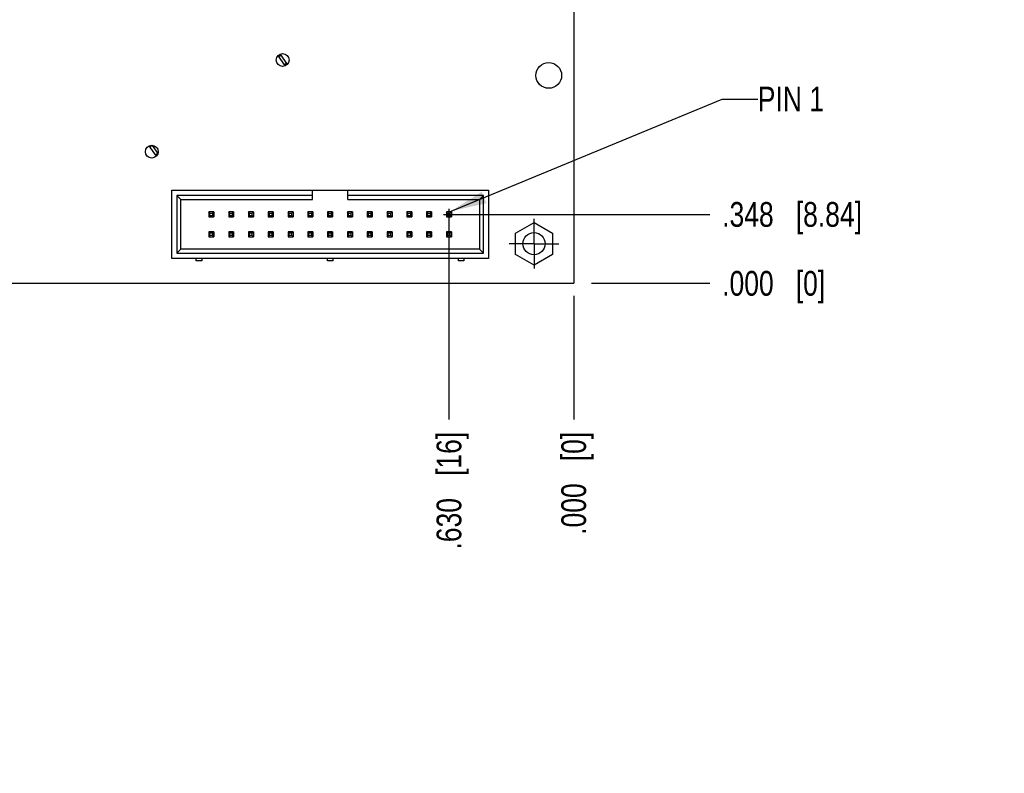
# Model space of a CAD drawing. Header units: inches. Extents: x 0 to 34, y 0 to 22.
# Tile 6 of 27: x 11.2 to 16.2, y 9.9 to 13.7. Entities that reach past the tile are written whole.
import ezdxf

# ---------------------------------------------------------------- set-up
doc = ezdxf.new("R2010")
doc.units = ezdxf.units.IN
doc.header["$LTSCALE"] = 1.87
doc.header["$MEASUREMENT"] = 0
doc.linetypes.add('CENTER', pattern=[0.6, 0.375, -0.075, 0.075, -0.075])
doc.layers.get('0').update_dxf_attribs({"linetype": 'CONTINUOUS'})
for name, color, linetype in [('DEFAULT_1', 7, 'CENTER'), ('DETAIL', 7, 'CONTINUOUS'), ('DIMENSIONS', 7, 'CONTINUOUS')]:
    doc.layers.add(name, color=color, linetype=linetype)
doc.styles.get("Standard").update_dxf_attribs({"font": 'txt', "width": 0.8})
doc.dimstyles.new('DIMSTYLE_1', dxfattribs={"dimtxt": 0.125, "dimasz": 0.18, "dimexe": 0.125, "dimexo": 0.0625, "dimgap": 0.03125, "dimtad": 0, "dimtih": 1, "dimtoh": 1, "dimdec": 3, "dimzin": 4, "dimdsep": 46, "dimtxsty": 'STANDARD', "dimblk": '_FILLED', "dimblk1": '_FILLED', "dimblk2": '_FILLED', "dimcen": 0.09, "dimadec": 0, "dimazin": 0, "dimtp": 0.01, "dimtm": 0.01, "dimtfac": 1, "dimtdec": 3, "dimtofl": 0, "dimtmove": 0, "dimatfit": 3, "dimldrblk": '_FILLED', "dimfxl": 1, "dimtolj": 1, "dimtzin": 4, "dimarcsym": 0})
doc.dimstyles.get("Standard").update_dxf_attribs({"dimtxt": 0.125, "dimasz": 0.18, "dimexe": 0.125, "dimexo": 0.0625, "dimgap": 0.09, "dimtad": 0, "dimtih": 1, "dimtoh": 1, "dimdec": 3, "dimzin": 4, "dimdsep": 46, "dimtxsty": 'STANDARD', "dimblk": '_FILLED', "dimblk1": '_FILLED', "dimblk2": '_FILLED', "dimcen": 0.09, "dimadec": 0, "dimazin": 0, "dimtol": 1, "dimtp": 0.01, "dimtm": 0.01, "dimtfac": 1, "dimtdec": 3, "dimtofl": 0, "dimtmove": 0, "dimatfit": 3, "dimldrblk": '_FILLED', "dimfxl": 1, "dimtolj": 1, "dimtzin": 4, "dimarcsym": 0})

# ---------------------------------------------------------------- blocks, each defined once
blk = doc.blocks.new('*D0')
at = {"layer": 'DIMENSIONS', "color": 2, "linetype": 'CONTINUOUS'}
blk.add_line((13.3658, 12.7406), (13.3658, 11.676), dxfattribs=at)
at = {"layer": 'DIMENSIONS', "color": 2, "linetype": 'CONTINUOUS', "insert": (13.3033, 11.6135), "char_height": 0.125, "width": 0.925, "attachment_point": 3, "rotation": 90, "line_spacing_factor": 0.9}
blk.add_mtext('.630{\\Ftxt.shx;\\W1.000000;\\H0.125000; }[16]', dxfattribs=at)
blk = doc.blocks.new('_FILLED')
at = {"color": 0, "linetype": 'BYBLOCK'}
blk.add_solid([(0, 0), (-1, 0.174), (-1, -0.174)], dxfattribs=at)
blk = doc.blocks.new('*D1')
at = {"layer": 'DIMENSIONS', "color": 2, "linetype": 'CONTINUOUS'}
blk.add_line((13.9958, 12.301), (13.9958, 11.676), dxfattribs=at)
at = {"layer": 'DIMENSIONS', "color": 2, "linetype": 'CONTINUOUS', "insert": (13.9333, 11.6135), "char_height": 0.125, "width": 0.825, "attachment_point": 3, "rotation": 90, "line_spacing_factor": 0.9}
blk.add_mtext('.000{\\Ftxt.shx;\\W1.000000;\\H0.125000; }[0]', dxfattribs=at)
blk = doc.blocks.new('*D2')
at = {"layer": 'DIMENSIONS', "color": 2, "linetype": 'CONTINUOUS'}
blk.add_line((13.3377, 12.7116), (14.6833, 12.7116), dxfattribs=at)
at = {"layer": 'DIMENSIONS', "color": 2, "linetype": 'CONTINUOUS', "insert": (14.7458, 12.7741), "char_height": 0.125, "width": 1.125, "attachment_point": 1, "line_spacing_factor": 0.9}
blk.add_mtext('.348{\\Ftxt.shx;\\W1.000000;\\H0.125000; }[8.84]', dxfattribs=at)
blk = doc.blocks.new('*D3')
at = {"layer": 'DIMENSIONS', "color": 2, "linetype": 'CONTINUOUS'}
blk.add_line((14.0865, 12.3635), (14.6833, 12.3635), dxfattribs=at)
at = {"layer": 'DIMENSIONS', "color": 2, "linetype": 'CONTINUOUS', "insert": (14.7458, 12.426), "char_height": 0.125, "width": 0.825, "attachment_point": 1, "line_spacing_factor": 0.9}
blk.add_mtext('.000{\\Ftxt.shx;\\W1.000000;\\H0.125000; }[0]', dxfattribs=at)
blk = doc.blocks.new('*D4')
at = {"layer": 'DIMENSIONS', "color": 2, "linetype": 'CONTINUOUS'}
blk.add_line((7.264, 13.085), (7.264, 11.676), dxfattribs=at)
at = {"layer": 'DIMENSIONS', "color": 2, "linetype": 'CONTINUOUS', "insert": (7.2015, 11.6135), "char_height": 0.125, "width": 1.725, "attachment_point": 3, "rotation": 90, "line_spacing_factor": 0.9}
blk.add_mtext('2X 6.732{\\Ftxt.shx;\\W1.000000;\\H0.125000; }[170.99]', dxfattribs=at)
blk = doc.blocks.new('*D5')
at = {"layer": 'DIMENSIONS', "color": 2, "linetype": 'CONTINUOUS'}
blk.add_line((6.9158, 12.2708), (6.9158, 11.676), dxfattribs=at)
at = {"layer": 'DIMENSIONS', "color": 2, "linetype": 'CONTINUOUS', "insert": (6.8533, 11.6135), "char_height": 0.125, "width": 1.425, "attachment_point": 3, "rotation": 90, "line_spacing_factor": 0.9}
blk.add_mtext('7.080{\\Ftxt.shx;\\W1.000000;\\H0.125000; }[179.83]', dxfattribs=at)
blk = doc.blocks.new('*D10')
at = {"layer": 'DIMENSIONS', "color": 2, "linetype": 'CONTINUOUS'}
blk.add_line((13.6208, 15.8755), (14.6833, 15.8755), dxfattribs=at)
at = {"layer": 'DIMENSIONS', "color": 2, "linetype": 'CONTINUOUS', "insert": (14.7458, 15.938), "char_height": 0.125, "width": 1.225, "attachment_point": 1, "line_spacing_factor": 0.9}
blk.add_mtext('3.512{\\Ftxt.shx;\\W1.000000;\\H0.125000; }[89.2]', dxfattribs=at)
blk = doc.blocks.new('*D12')
at = {"layer": 'DIMENSIONS', "color": 2, "linetype": 'CONTINUOUS'}
blk.add_line((14.0583, 17.0635), (14.6833, 17.0635), dxfattribs=at)
at = {"layer": 'DIMENSIONS', "color": 2, "linetype": 'CONTINUOUS', "insert": (14.7458, 17.126), "char_height": 0.125, "width": 1.425, "attachment_point": 1, "line_spacing_factor": 0.9}
blk.add_mtext('4.700{\\Ftxt.shx;\\W1.000000;\\H0.125000; }[119.38]', dxfattribs=at)

msp = doc.modelspace()

# ---------------------------------------------------------------- linework, layer by layer
at = {"color": 7, "linetype": 'CONTINUOUS'}
for p, q in [((13.9958, 17.0635), (13.9958, 12.3635)), ((12.5391, 13.4621), (12.5026, 13.5141)), ((12.5065, 13.5085), (12.5168, 13.5157)), ((12.5129, 13.5212), (12.5493, 13.4693)), ((12.5455, 13.4748), (12.5352, 13.4676)), ((11.8883, 13.0064), (11.8519, 13.0582)), ((11.8558, 13.0527), (11.866, 13.0599)), ((11.866, 13.0599), (11.8947, 13.019)), ((11.8947, 13.019), (11.8845, 13.0118)), ((11.9658, 12.8348), (13.5658, 12.8348)), ((11.9658, 12.4883), (11.9658, 12.8348)), ((12.6772, 12.7875), (12.6772, 12.8348)), ((12.8544, 12.7875), (12.8544, 12.8348)), ((13.5658, 12.8348), (13.5658, 12.4883)), ((12.6772, 12.8072), (11.9914, 12.8072)), ((11.9914, 12.8072), (12.0111, 12.7875)), ((11.9914, 12.8072), (11.9914, 12.5159)), ((12.0111, 12.7875), (12.6772, 12.7875)), ((12.0111, 12.5356), (12.0111, 12.7875)), ((13.5402, 12.8072), (12.8544, 12.8072)), ((12.8544, 12.7875), (13.5205, 12.7875)), ((13.5402, 12.8072), (13.5205, 12.7875)), ((13.5205, 12.7875), (13.5205, 12.5356)), ((13.5402, 12.5159), (13.5402, 12.8072)), ((12.1784, 12.7242), (12.1532, 12.7242)), ((12.1589, 12.7185), (12.1532, 12.7242)), ((12.1532, 12.7242), (12.1532, 12.699)), ((12.1589, 12.7047), (12.1532, 12.699)), ((12.1532, 12.699), (12.1784, 12.699)), ((12.1589, 12.7185), (12.1727, 12.7185)), ((12.1589, 12.7047), (12.1589, 12.7185)), ((12.1727, 12.7047), (12.1589, 12.7047)), ((12.1727, 12.7185), (12.1784, 12.7242)), ((12.1727, 12.7047), (12.1727, 12.7185)), ((12.1784, 12.699), (12.1727, 12.7047)), ((12.1784, 12.7242), (12.1784, 12.699)), ((12.2784, 12.7242), (12.2532, 12.7242)), ((12.2589, 12.7185), (12.2532, 12.7242)), ((12.2532, 12.7242), (12.2532, 12.699)), ((12.2589, 12.7047), (12.2532, 12.699)), ((12.2532, 12.699), (12.2784, 12.699)), ((12.2589, 12.7185), (12.2727, 12.7185)), ((12.2589, 12.7047), (12.2589, 12.7185)), ((12.2727, 12.7047), (12.2589, 12.7047)), ((12.2727, 12.7185), (12.2784, 12.7242)), ((12.2727, 12.7047), (12.2727, 12.7185)), ((12.2784, 12.699), (12.2727, 12.7047)), ((12.2784, 12.7242), (12.2784, 12.699)), ((12.3784, 12.7242), (12.3532, 12.7242)), ((12.3589, 12.7185), (12.3532, 12.7242)), ((12.3532, 12.7242), (12.3532, 12.699)), ((12.3589, 12.7047), (12.3532, 12.699)), ((12.3532, 12.699), (12.3784, 12.699)), ((12.3589, 12.7185), (12.3727, 12.7185)), ((12.3589, 12.7047), (12.3589, 12.7185)), ((12.3727, 12.7047), (12.3589, 12.7047)), ((12.3727, 12.7185), (12.3784, 12.7242)), ((12.3727, 12.7047), (12.3727, 12.7185)), ((12.3784, 12.699), (12.3727, 12.7047)), ((12.3784, 12.7242), (12.3784, 12.699)), ((12.4784, 12.7242), (12.4532, 12.7242)), ((12.4589, 12.7185), (12.4532, 12.7242)), ((12.4532, 12.7242), (12.4532, 12.699)), ((12.4589, 12.7047), (12.4532, 12.699)), ((12.4532, 12.699), (12.4784, 12.699)), ((12.4589, 12.7185), (12.4727, 12.7185)), ((12.4589, 12.7047), (12.4589, 12.7185)), ((12.4727, 12.7047), (12.4589, 12.7047)), ((12.4727, 12.7185), (12.4784, 12.7242)), ((12.4727, 12.7047), (12.4727, 12.7185)), ((12.4784, 12.699), (12.4727, 12.7047)), ((12.4784, 12.7242), (12.4784, 12.699)), ((12.5784, 12.7242), (12.5532, 12.7242)), ((12.5589, 12.7185), (12.5532, 12.7242)), ((12.5532, 12.7242), (12.5532, 12.699)), ((12.5589, 12.7047), (12.5532, 12.699)), ((12.5532, 12.699), (12.5784, 12.699)), ((12.5589, 12.7185), (12.5727, 12.7185)), ((12.5589, 12.7047), (12.5589, 12.7185)), ((12.5727, 12.7047), (12.5589, 12.7047)), ((12.5727, 12.7185), (12.5784, 12.7242)), ((12.5727, 12.7047), (12.5727, 12.7185)), ((12.5784, 12.699), (12.5727, 12.7047)), ((12.5784, 12.7242), (12.5784, 12.699)), ((12.6784, 12.7242), (12.6532, 12.7242)), ((12.6589, 12.7185), (12.6532, 12.7242)), ((12.6532, 12.7242), (12.6532, 12.699)), ((12.6589, 12.7047), (12.6532, 12.699)), ((12.6532, 12.699), (12.6784, 12.699)), ((12.6589, 12.7185), (12.6727, 12.7185)), ((12.6589, 12.7047), (12.6589, 12.7185)), ((12.6727, 12.7047), (12.6589, 12.7047)), ((12.6727, 12.7185), (12.6784, 12.7242)), ((12.6727, 12.7047), (12.6727, 12.7185)), ((12.6784, 12.699), (12.6727, 12.7047)), ((12.6784, 12.7242), (12.6784, 12.699)), ((12.7784, 12.7242), (12.7532, 12.7242)), ((12.7589, 12.7185), (12.7532, 12.7242)), ((12.7532, 12.7242), (12.7532, 12.699)), ((12.7589, 12.7047), (12.7532, 12.699)), ((12.7532, 12.699), (12.7784, 12.699)), ((12.7589, 12.7185), (12.7727, 12.7185)), ((12.7589, 12.7047), (12.7589, 12.7185)), ((12.7727, 12.7047), (12.7589, 12.7047)), ((12.7727, 12.7185), (12.7784, 12.7242)), ((12.7727, 12.7047), (12.7727, 12.7185)), ((12.7784, 12.699), (12.7727, 12.7047)), ((12.7784, 12.7242), (12.7784, 12.699)), ((12.8784, 12.7242), (12.8532, 12.7242)), ((12.8589, 12.7185), (12.8532, 12.7242)), ((12.8532, 12.7242), (12.8532, 12.699)), ((12.8589, 12.7047), (12.8532, 12.699)), ((12.8532, 12.699), (12.8784, 12.699)), ((12.8589, 12.7185), (12.8727, 12.7185)), ((12.8589, 12.7047), (12.8589, 12.7185)), ((12.8727, 12.7047), (12.8589, 12.7047)), ((12.8727, 12.7185), (12.8784, 12.7242)), ((12.8727, 12.7047), (12.8727, 12.7185)), ((12.8784, 12.699), (12.8727, 12.7047)), ((12.8784, 12.7242), (12.8784, 12.699)), ((12.9784, 12.7242), (12.9532, 12.7242)), ((12.9589, 12.7185), (12.9532, 12.7242)), ((12.9532, 12.7242), (12.9532, 12.699)), ((12.9589, 12.7047), (12.9532, 12.699)), ((12.9532, 12.699), (12.9784, 12.699)), ((12.9589, 12.7185), (12.9727, 12.7185)), ((12.9589, 12.7047), (12.9589, 12.7185)), ((12.9727, 12.7047), (12.9589, 12.7047)), ((12.9727, 12.7185), (12.9784, 12.7242)), ((12.9727, 12.7047), (12.9727, 12.7185)), ((12.9784, 12.699), (12.9727, 12.7047)), ((12.9784, 12.7242), (12.9784, 12.699)), ((13.0784, 12.7242), (13.0532, 12.7242)), ((13.0589, 12.7185), (13.0532, 12.7242)), ((13.0532, 12.7242), (13.0532, 12.699)), ((13.0589, 12.7047), (13.0532, 12.699)), ((13.0532, 12.699), (13.0784, 12.699)), ((13.0589, 12.7185), (13.0727, 12.7185)), ((13.0589, 12.7047), (13.0589, 12.7185)), ((13.0727, 12.7047), (13.0589, 12.7047)), ((13.0727, 12.7185), (13.0784, 12.7242)), ((13.0727, 12.7047), (13.0727, 12.7185)), ((13.0784, 12.699), (13.0727, 12.7047)), ((13.0784, 12.7242), (13.0784, 12.699)), ((13.1784, 12.7242), (13.1532, 12.7242)), ((13.1589, 12.7185), (13.1532, 12.7242)), ((13.1532, 12.7242), (13.1532, 12.699)), ((13.1589, 12.7047), (13.1532, 12.699)), ((13.1532, 12.699), (13.1784, 12.699)), ((13.1589, 12.7185), (13.1727, 12.7185)), ((13.1589, 12.7047), (13.1589, 12.7185)), ((13.1727, 12.7047), (13.1589, 12.7047)), ((13.1727, 12.7185), (13.1784, 12.7242)), ((13.1727, 12.7047), (13.1727, 12.7185)), ((13.1784, 12.699), (13.1727, 12.7047)), ((13.1784, 12.7242), (13.1784, 12.699)), ((13.2784, 12.7242), (13.2532, 12.7242)), ((13.2589, 12.7185), (13.2532, 12.7242)), ((13.2532, 12.7242), (13.2532, 12.699)), ((13.2589, 12.7047), (13.2532, 12.699)), ((13.2532, 12.699), (13.2784, 12.699)), ((13.2589, 12.7185), (13.2727, 12.7185)), ((13.2589, 12.7047), (13.2589, 12.7185)), ((13.2727, 12.7047), (13.2589, 12.7047)), ((13.2727, 12.7185), (13.2784, 12.7242)), ((13.2727, 12.7047), (13.2727, 12.7185)), ((13.2784, 12.699), (13.2727, 12.7047)), ((13.2784, 12.7242), (13.2784, 12.699)), ((13.3784, 12.7242), (13.3532, 12.7242)), ((13.3589, 12.7185), (13.3532, 12.7242)), ((13.3532, 12.7242), (13.3532, 12.699)), ((13.3589, 12.7047), (13.3532, 12.699)), ((13.3532, 12.699), (13.3784, 12.699)), ((13.3589, 12.7185), (13.3727, 12.7185)), ((13.3589, 12.7047), (13.3589, 12.7185)), ((13.3727, 12.7047), (13.3589, 12.7047)), ((13.3727, 12.7185), (13.3784, 12.7242)), ((13.3727, 12.7047), (13.3727, 12.7185)), ((13.3784, 12.699), (13.3727, 12.7047)), ((13.3784, 12.7242), (13.3784, 12.699)), ((13.7023, 12.6175), (13.7958, 12.6715)), ((13.7958, 12.6715), (13.8893, 12.6175)), ((12.1784, 12.6242), (12.1532, 12.6242)), ((12.1589, 12.6185), (12.1532, 12.6242)), ((12.1532, 12.6242), (12.1532, 12.599)), ((12.1589, 12.6047), (12.1532, 12.599)), ((12.1532, 12.599), (12.1784, 12.599)), ((12.1589, 12.6185), (12.1727, 12.6185)), ((12.1589, 12.6047), (12.1589, 12.6185)), ((12.1727, 12.6047), (12.1589, 12.6047)), ((12.1727, 12.6185), (12.1784, 12.6242)), ((12.1727, 12.6047), (12.1727, 12.6185)), ((12.1784, 12.599), (12.1727, 12.6047)), ((12.1784, 12.6242), (12.1784, 12.599)), ((12.2784, 12.6242), (12.2532, 12.6242)), ((12.2589, 12.6185), (12.2532, 12.6242)), ((12.2532, 12.6242), (12.2532, 12.599)), ((12.2589, 12.6047), (12.2532, 12.599)), ((12.2532, 12.599), (12.2784, 12.599)), ((12.2589, 12.6185), (12.2727, 12.6185)), ((12.2589, 12.6047), (12.2589, 12.6185)), ((12.2727, 12.6047), (12.2589, 12.6047)), ((12.2727, 12.6185), (12.2784, 12.6242)), ((12.2727, 12.6047), (12.2727, 12.6185)), ((12.2784, 12.599), (12.2727, 12.6047)), ((12.2784, 12.6242), (12.2784, 12.599)), ((12.3784, 12.6242), (12.3532, 12.6242)), ((12.3589, 12.6185), (12.3532, 12.6242)), ((12.3532, 12.6242), (12.3532, 12.599)), ((12.3589, 12.6047), (12.3532, 12.599)), ((12.3532, 12.599), (12.3784, 12.599)), ((12.3589, 12.6185), (12.3727, 12.6185)), ((12.3589, 12.6047), (12.3589, 12.6185)), ((12.3727, 12.6047), (12.3589, 12.6047)), ((12.3727, 12.6185), (12.3784, 12.6242)), ((12.3727, 12.6047), (12.3727, 12.6185)), ((12.3784, 12.599), (12.3727, 12.6047)), ((12.3784, 12.6242), (12.3784, 12.599)), ((12.4784, 12.6242), (12.4532, 12.6242)), ((12.4589, 12.6185), (12.4532, 12.6242)), ((12.4532, 12.6242), (12.4532, 12.599)), ((12.4589, 12.6047), (12.4532, 12.599)), ((12.4532, 12.599), (12.4784, 12.599)), ((12.4589, 12.6185), (12.4727, 12.6185)), ((12.4589, 12.6047), (12.4589, 12.6185)), ((12.4727, 12.6047), (12.4589, 12.6047)), ((12.4727, 12.6185), (12.4784, 12.6242)), ((12.4727, 12.6047), (12.4727, 12.6185)), ((12.4784, 12.599), (12.4727, 12.6047)), ((12.4784, 12.6242), (12.4784, 12.599)), ((12.5784, 12.6242), (12.5532, 12.6242)), ((12.5589, 12.6185), (12.5532, 12.6242)), ((12.5532, 12.6242), (12.5532, 12.599)), ((12.5589, 12.6047), (12.5532, 12.599)), ((12.5532, 12.599), (12.5784, 12.599)), ((12.5589, 12.6185), (12.5727, 12.6185)), ((12.5589, 12.6047), (12.5589, 12.6185)), ((12.5727, 12.6047), (12.5589, 12.6047)), ((12.5727, 12.6185), (12.5784, 12.6242)), ((12.5727, 12.6047), (12.5727, 12.6185)), ((12.5784, 12.599), (12.5727, 12.6047)), ((12.5784, 12.6242), (12.5784, 12.599)), ((12.6784, 12.6242), (12.6532, 12.6242)), ((12.6589, 12.6185), (12.6532, 12.6242)), ((12.6532, 12.6242), (12.6532, 12.599)), ((12.6589, 12.6047), (12.6532, 12.599)), ((12.6532, 12.599), (12.6784, 12.599)), ((12.6589, 12.6185), (12.6727, 12.6185)), ((12.6589, 12.6047), (12.6589, 12.6185)), ((12.6727, 12.6047), (12.6589, 12.6047)), ((12.6727, 12.6185), (12.6784, 12.6242)), ((12.6727, 12.6047), (12.6727, 12.6185)), ((12.6784, 12.599), (12.6727, 12.6047)), ((12.6784, 12.6242), (12.6784, 12.599)), ((12.7784, 12.6242), (12.7532, 12.6242)), ((12.7589, 12.6185), (12.7532, 12.6242)), ((12.7532, 12.6242), (12.7532, 12.599)), ((12.7589, 12.6047), (12.7532, 12.599)), ((12.7532, 12.599), (12.7784, 12.599)), ((12.7589, 12.6185), (12.7727, 12.6185)), ((12.7589, 12.6047), (12.7589, 12.6185)), ((12.7727, 12.6047), (12.7589, 12.6047)), ((12.7727, 12.6185), (12.7784, 12.6242)), ((12.7727, 12.6047), (12.7727, 12.6185)), ((12.7784, 12.599), (12.7727, 12.6047)), ((12.7784, 12.6242), (12.7784, 12.599)), ((12.8784, 12.6242), (12.8532, 12.6242)), ((12.8589, 12.6185), (12.8532, 12.6242)), ((12.8532, 12.6242), (12.8532, 12.599)), ((12.8589, 12.6047), (12.8532, 12.599)), ((12.8532, 12.599), (12.8784, 12.599)), ((12.8589, 12.6185), (12.8727, 12.6185)), ((12.8589, 12.6047), (12.8589, 12.6185)), ((12.8727, 12.6047), (12.8589, 12.6047)), ((12.8727, 12.6185), (12.8784, 12.6242)), ((12.8727, 12.6047), (12.8727, 12.6185)), ((12.8784, 12.599), (12.8727, 12.6047)), ((12.8784, 12.6242), (12.8784, 12.599)), ((12.9784, 12.6242), (12.9532, 12.6242)), ((12.9589, 12.6185), (12.9532, 12.6242)), ((12.9532, 12.6242), (12.9532, 12.599)), ((12.9589, 12.6047), (12.9532, 12.599)), ((12.9532, 12.599), (12.9784, 12.599)), ((12.9589, 12.6185), (12.9727, 12.6185)), ((12.9589, 12.6047), (12.9589, 12.6185)), ((12.9727, 12.6047), (12.9589, 12.6047)), ((12.9727, 12.6185), (12.9784, 12.6242)), ((12.9727, 12.6047), (12.9727, 12.6185)), ((12.9784, 12.599), (12.9727, 12.6047)), ((12.9784, 12.6242), (12.9784, 12.599)), ((13.0784, 12.6242), (13.0532, 12.6242)), ((13.0589, 12.6185), (13.0532, 12.6242)), ((13.0532, 12.6242), (13.0532, 12.599)), ((13.0589, 12.6047), (13.0532, 12.599)), ((13.0532, 12.599), (13.0784, 12.599)), ((13.0589, 12.6185), (13.0727, 12.6185)), ((13.0589, 12.6047), (13.0589, 12.6185)), ((13.0727, 12.6047), (13.0589, 12.6047)), ((13.0727, 12.6185), (13.0784, 12.6242)), ((13.0727, 12.6047), (13.0727, 12.6185)), ((13.0784, 12.599), (13.0727, 12.6047)), ((13.0784, 12.6242), (13.0784, 12.599)), ((13.1784, 12.6242), (13.1532, 12.6242)), ((13.1589, 12.6185), (13.1532, 12.6242)), ((13.1532, 12.6242), (13.1532, 12.599)), ((13.1589, 12.6047), (13.1532, 12.599)), ((13.1532, 12.599), (13.1784, 12.599)), ((13.1589, 12.6185), (13.1727, 12.6185)), ((13.1589, 12.6047), (13.1589, 12.6185)), ((13.1727, 12.6047), (13.1589, 12.6047)), ((13.1727, 12.6185), (13.1784, 12.6242)), ((13.1727, 12.6047), (13.1727, 12.6185)), ((13.1784, 12.599), (13.1727, 12.6047)), ((13.1784, 12.6242), (13.1784, 12.599)), ((13.2784, 12.6242), (13.2532, 12.6242)), ((13.2589, 12.6185), (13.2532, 12.6242)), ((13.2532, 12.6242), (13.2532, 12.599)), ((13.2589, 12.6047), (13.2532, 12.599)), ((13.2532, 12.599), (13.2784, 12.599)), ((13.2589, 12.6185), (13.2727, 12.6185)), ((13.2589, 12.6047), (13.2589, 12.6185)), ((13.2727, 12.6047), (13.2589, 12.6047)), ((13.2727, 12.6185), (13.2784, 12.6242)), ((13.2727, 12.6047), (13.2727, 12.6185)), ((13.2784, 12.599), (13.2727, 12.6047)), ((13.2784, 12.6242), (13.2784, 12.599)), ((13.3784, 12.6242), (13.3532, 12.6242)), ((13.3589, 12.6185), (13.3532, 12.6242)), ((13.3532, 12.6242), (13.3532, 12.599)), ((13.3589, 12.6047), (13.3532, 12.599)), ((13.3532, 12.599), (13.3784, 12.599)), ((13.3589, 12.6185), (13.3727, 12.6185)), ((13.3589, 12.6047), (13.3589, 12.6185)), ((13.3727, 12.6047), (13.3589, 12.6047)), ((13.3727, 12.6185), (13.3784, 12.6242)), ((13.3727, 12.6047), (13.3727, 12.6185)), ((13.3784, 12.599), (13.3727, 12.6047)), ((13.3784, 12.6242), (13.3784, 12.599)), ((13.7023, 12.5095), (13.7023, 12.6175)), ((13.8893, 12.6175), (13.8893, 12.5095)), ((11.9914, 12.5159), (12.0111, 12.5356)), ((13.5205, 12.5356), (12.0111, 12.5356)), ((13.5402, 12.5159), (13.5205, 12.5356)), ((13.5658, 12.4883), (11.9658, 12.4883)), ((11.9914, 12.5159), (13.5402, 12.5159)), ((12.0898, 12.4765), (12.0898, 12.4883)), ((12.1174, 12.4883), (12.1174, 12.4765)), ((12.752, 12.4765), (12.752, 12.4883)), ((12.7796, 12.4883), (12.7796, 12.4765)), ((13.4142, 12.4765), (13.4142, 12.4883)), ((13.4418, 12.4883), (13.4418, 12.4765)), ((13.7958, 12.4556), (13.7023, 12.5095)), ((13.8893, 12.5095), (13.7958, 12.4556)), ((12.1174, 12.4765), (12.0898, 12.4765)), ((12.7796, 12.4765), (12.752, 12.4765)), ((13.4418, 12.4765), (13.4142, 12.4765)), ((6.9158, 12.3635), (13.9958, 12.3635))]:
    msp.add_line(p, q, dxfattribs=at)
for centre, radius in [((12.5258, 13.4915), 0.0325), ((13.8698, 13.4135), 0.065), ((11.8648, 13.0285), 0.0325), ((13.7958, 12.5635), 0.056)]:
    msp.add_circle(centre, radius, dxfattribs=at)
at = {"layer": 'DEFAULT_1', "color": 7, "linetype": 'CENTER'}
for q in [(13.7958, 12.6886), (13.6707, 12.5635), (13.9209, 12.5635), (13.7958, 12.4384)]:
    msp.add_line((13.7958, 12.5635), q, dxfattribs=at)

# ---------------------------------------------------------------- texts
at = {"layer": 'DETAIL', "color": 2, "linetype": 'CONTINUOUS', "insert": (14.9258, 13.3567), "char_height": 0.125, "width": 0.5, "attachment_point": 1, "line_spacing_factor": 0.9}
msp.add_mtext('PIN 1', dxfattribs=at)

# ---------------------------------------------------------------- dimensions: what is measured, and where the dimension line sits
at = {"layer": 'DIMENSIONS', "color": 2, "linetype": 'CONTINUOUS'}
for feature_location, offset, dtype, origin, picture, middle in [((14.0583, 17.0635), (0.625, 0), 0, (13.9958, 12.3635), '*D12', (15.4583, 17.0635)), ((13.6208, 15.8755), (1.0625, 0), 0, (13.6545, 12.3635), '*D10', (15.3583, 15.8755)), ((6.9158, 12.2708), (0, -0.5948), 1, (13.9958, 14.7135), '*D5', (6.9158, 10.901)), ((13.3377, 12.7116), (1.3456, 0), 0, (10.4558, 12.3635), '*D2', (15.3083, 12.7116)), ((13.3658, 12.7406), (0, -1.0646), 1, (13.9958, 12.3635), '*D0', (13.3658, 11.151)), ((14.0865216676, 12.363515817), (0.5967745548, 0), 0, (10.4557962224, 12.363515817), '*D3', (15.1582962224, 12.363515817)), ((13.9957962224, 12.301015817), (0, -0.625), 1, (13.9957962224, 12.363515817), '*D1', (13.9957962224, 11.201015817))]:
    dim = msp.add_ordinate_dim(feature_location=feature_location, offset=offset, dtype=dtype, origin=origin, dimstyle='DIMSTYLE_1', dxfattribs=at)
    dim.commit()
    dim.dimension.update_dxf_attribs({"geometry": picture, "text_midpoint": middle})
dim = msp.add_ordinate_dim(feature_location=(7.264, 13.085), offset=(0, -1.409), dtype=1, origin=(13.9958, 13.0566), text='2X <>', dimstyle='DIMSTYLE_1', dxfattribs=at)
dim.commit()
dim.dimension.update_dxf_attribs({"geometry": '*D4', "text_midpoint": (7.264, 10.751)})

# ---------------------------------------------------------------- leaders
at = {"layer": 'DETAIL', "color": 2, "linetype": 'CONTINUOUS'}
msp.add_leader([(13.377, 12.7282), (14.7458, 13.2942), (14.9258, 13.2942)], dimstyle='STANDARD', override={"dimtad": 0}, dxfattribs=at)

doc.saveas('drawing.dxf')
